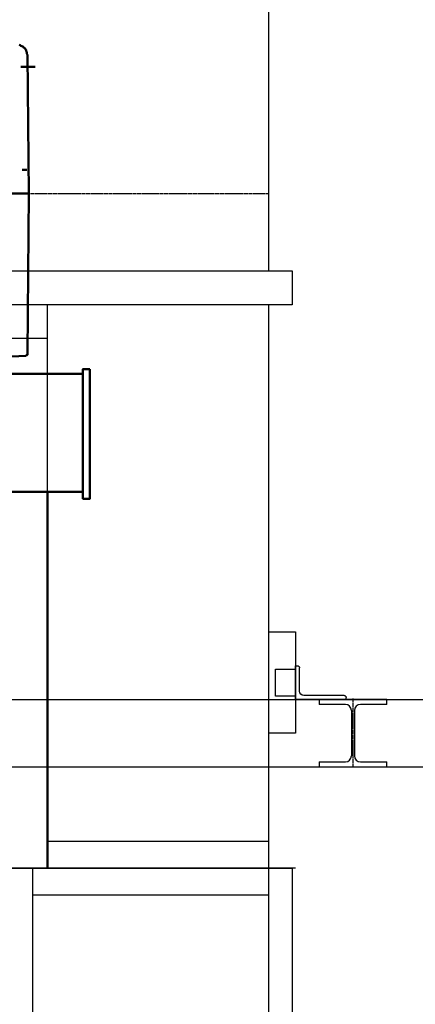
# Model space of a CAD drawing. Header units: millimetres. Extents: x -34725 to 178350, y -13707 to 126150.
# Tile 237 of 256: x 18680 to 19853, y 113008 to 115926. Entities that reach past the tile are written whole.
import ezdxf

# ---------------------------------------------------------------- set-up
doc = ezdxf.new("R2010")
doc.units = ezdxf.units.MM
doc.linetypes.add('GEN7', pattern=[13.75, 10, -1.25, 1.25, -1.25])
doc.layers.get('0').update_dxf_attribs({"linetype": 'CONTINUOUS'})
doc.layers.get('Defpoints').update_dxf_attribs({"linetype": 'CONTINUOUS'})
doc.layers.add('4', color=3, linetype='CONTINUOUS')
doc.layers.add('7', color=4, linetype='GEN7')
for name, color, linetype, lineweight in [('AM_0', 7, 'CONTINUOUS', 50), ('AM_4', 3, 'CONTINUOUS', 25), ('AM_5', 3, 'CONTINUOUS', 25)]:
    doc.layers.add(name, color=color, linetype=linetype, lineweight=lineweight)
doc.styles.get("Standard").update_dxf_attribs({"font": 'isocp.shx'})
doc.dimstyles.new('AM_ISO', dxfattribs={"dimtxt": 3.5, "dimasz": 2.5, "dimexe": 2, "dimexo": 1, "dimgap": 0.6, "dimtad": 1, "dimdsep": 46, "dimtxsty": 'Standard', "dimcen": 0, "dimclrd": 256, "dimclre": 256, "dimclrt": 2, "dimadec": 0, "dimazin": 2, "dimtp": 0.1, "dimtm": 0.1, "dimtfac": 0.71, "dimtmove": 0, "dimatfit": 3, "dimfxl": 1, "dimtfill": 1, "dimtfillclr": 256, "dimlwd": -1, "dimlwe": -1, "dimarcsym": 0})

# ---------------------------------------------------------------- blocks, each defined once
blk = doc.blocks.new('UGLE-LST129D8')
for p, q in [((0, 150), (0, 0)), ((0, 150), (5.5, 150)), ((12, 143.5), (12, 24.5)), ((0, 0), (100, 0)), ((24.5, 12), (93.5, 12)), ((100, 0), (100, 5.5))]:
    blk.add_line(p, q)
for centre, radius, start, end in [((5.5, 143.5), 6.5, 0, 90), ((24.5, 24.5), 12.5, 180, 270), ((93.5, 5.5), 6.5, 0, 90)]:
    blk.add_arc(centre, radius, start, end)
blk = doc.blocks.new('IPB-HEB12076')
for p, q in [((-100, 100), (-100, 85)), ((100, 100), (-100, 100)), ((100, 85), (100, 100)), ((-22.5, 85), (-100, 85)), ((-4.5, 67), (-4.5, -67)), ((4.5, 67), (4.5, -67)), ((100, 85), (22.5, 85)), ((-100, -85), (-22.5, -85)), ((-100, -85), (-100, -100)), ((22.5, -85), (100, -85)), ((100, -100), (100, -85)), ((-100, -100), (100, -100))]:
    blk.add_line(p, q)
for centre, start, end in [((-22.5, 67), 0, 90), ((22.5, 67), 90, 180), ((-22.5, -67), 270, 0), ((22.5, -67), 180, 270)]:
    blk.add_arc(centre, 18, start, end)
at = {"layer": '7'}
blk.add_line((0, 103), (0, -103), dxfattribs=at)
blk = doc.blocks.new('Kopf_1')
for p, q in [((1200, 2700), (1200, 1770)), ((-2120, 1770), (1270, 1770)), ((1270, 1770), (1270, 1670)), ((1270, 1670), (-2120, 1670)), ((1200, 1670), (1200, 0)), ((545, 1570.2), (-545, 1570.2)), ((545, 80.2), (1200, 80)), ((-2120, 0), (1270, 0))]:
    blk.add_line(p, q)
at = {"layer": '7'}
blk.add_line((-2050, 2000), (1200, 2000), dxfattribs=at)
at = {"layer": 'AM_0'}
blk.add_line((545, 0.2), (545, 1115.4), dxfattribs=at)
at = {"layer": 'AM_4'}
blk.add_line((545, 1115.4), (545, 1670.2), dxfattribs=at)
blk = doc.blocks.new('*D115')
at = {"layer": 'AM_5', "transparency": 16777216}
for p, q in [((19067.7, 116611.5), (22850.5, 116611.5)), ((22550.5, 114286.5), (22550.5, 116236.5)), ((21367.7, 113911.5), (22850.5, 113911.5))]:
    blk.add_line(p, q, dxfattribs=at)
for points in [[(22488, 116236.5), (22613, 116236.5), (22550.5, 116611.5)], [(22488, 114286.5), (22613, 114286.5), (22550.5, 113911.5)]]:
    blk.add_solid(points, dxfattribs=at)
at = {"layer": 'Defpoints', "color": 0, "transparency": 16777216}
for p in [(18917.7, 116611.5), (22550.5, 116611.5), (21217.7, 113911.5)]:
    blk.add_point(p, dxfattribs=at)
at = {"layer": 'AM_5', "color": 2, "transparency": 16777216, "insert": (22197.9, 115261.5), "char_height": 525, "attachment_point": 5, "rotation": 90, "bg_fill": 3, "box_fill_scale": 1.1, "bg_fill_color": 256, "bg_fill_true_color": 13158600, "bg_fill_transparency": 0}
blk.add_mtext('2700', dxfattribs=at)
blk = doc.blocks.new('Schlot L_5180')
for p, q in [((1280, 5180), (420, 5180)), ((500, 5180), (500, 0)), ((1200, 5180), (1200, 0)), ((1270, 5180), (1270, 0)), ((1200, 5100), (500, 5100))]:
    blk.add_line(p, q)
blk = doc.blocks.new('atg4gwagt')
at = {"layer": 'AM_0'}
for points in [[(462.9, 446.1), (465.4, 444.9), (468, 443.6), (470.5, 442.3), (473.1, 441), (475.6, 438.5), (478.2, 437.2), (480.7, 434.7), (482, 432.1), (483.3, 429.6), (484.6, 425.7), (485.8, 423.2), (485.8, 419.3), (487.1, 416.8), (491, 5.8), (212.7, 5.8), (491, 5.8), (487.1, -469.1), (487.1, -472.9), (485.8, -472.9), (484.6, -474.2), (483.3, -475.4), (482, -475.4), (441.2, -478)], [(468, 381.1), (510.1, 381.1)], [(471.8, 76), (485.8, 76)]]:
    blk.add_lwpolyline(points, dxfattribs=at)
for points in [[(672.2, -515), (672.2, -899.2), (651.8, -899.2), (651.8, -515)], [(651.8, -529.1), (651.8, -878.8), (-3108.6, -878.8), (-3108.6, -529.1)]]:
    blk.add_lwpolyline(points, close=True, dxfattribs=at)

msp = doc.modelspace()

# ---------------------------------------------------------------- linework, layer by layer
at = {"layer": 'AM_4'}
for p, q in [((19417.716, 114111.467), (19497.716, 114111.467)), ((19497.716, 114111.467), (19497.716, 113811.467)), ((19437.716, 114001.467), (19497.716, 114001.467)), ((19437.716, 113921.467), (19437.716, 114001.467)), ((8867.716, 113911.467), (21217.716, 113911.467)), ((19497.716, 113921.467), (19437.716, 113921.467)), ((19497.716, 113811.467), (19417.716, 113811.467)), ((8867.716, 113711.467), (21417.716, 113711.467))]:
    msp.add_line(p, q, dxfattribs=at)

# ---------------------------------------------------------------- block references
at = {"layer": '4'}
msp.add_blockref('IPB-HEB12076', (19667.716, 113811.467), dxfattribs=at)
at = {"layer": 'AM_0'}
msp.add_blockref('atg4gwagt', (18215.642, 115405.692), dxfattribs=at)
at = {"layer": 'AM_4'}
for name, p in [('Kopf_1', (18217.716, 113411.467)), ('Schlot L_5180', (18217.716, 108231.467))]:
    msp.add_blockref(name, p, dxfattribs=at)
at = {"layer": 'AM_4', "xscale": -1, "rotation": 270}
msp.add_blockref('UGLE-LST129D8', (19497.716, 113911.467), dxfattribs=at)

# ---------------------------------------------------------------- next in the draw order: dimensions: what is measured, and where the dimension line sits
at = {"layer": 'AM_5'}
dim = msp.add_linear_dim(base=(22550.495, 116611.467), p1=(21217.716, 113911.467), p2=(18917.716, 116611.467), angle=90, dimstyle='AM_ISO', override={"dimscale": 150}, dxfattribs=at)
dim.commit()
dim.dimension.update_dxf_attribs({"geometry": '*D115', "text_midpoint": (22197.943, 115261.467)})

doc.saveas('drawing.dxf')
